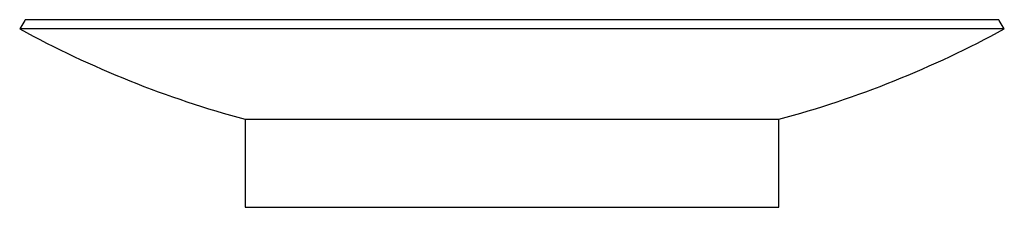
# Model space of a CAD drawing. Header units: millimetres. Extents: x 761.006 to 761.137, y 254.694 to 254.719.
import ezdxf

# ---------------------------------------------------------------- set-up
doc = ezdxf.new("R2010")
doc.units = ezdxf.units.MM
doc.layers.add('SANINDUSA', color=3, linetype='Continuous')

msp = doc.modelspace()

# ---------------------------------------------------------------- linework, layer by layer
at = {"layer": 'SANINDUSA'}
for p, q in [((761.00687, 254.71855), (761.0062, 254.71743)), ((761.13636, 254.71865), (761.00704, 254.71865)), ((761.1372, 254.71743), (761.13653, 254.71855)), ((761.1372, 254.71743), (761.0062, 254.71743)), ((761.0362, 254.70541), (761.0362, 254.69373)), ((761.0717, 254.70541), (761.0362, 254.70541)), ((761.1072, 254.70541), (761.0717, 254.70541)), ((761.1072, 254.69373), (761.1072, 254.70541)), ((761.0362, 254.69373), (761.0717, 254.69373)), ((761.0717, 254.69373), (761.1072, 254.69373))]:
    msp.add_line(p, q, dxfattribs=at)
for centre, radius, start, end in [((761.00704, 254.71845), 0.0002, 90, 149.1963), ((761.13636, 254.71845), 0.0002, 30.8037, 90), ((761.0717, 254.83753), 0.1368, 241.393, 254.9595), ((761.0717, 254.83753), 0.1368, 285.0405, 298.607)]:
    msp.add_arc(centre, radius, start, end, dxfattribs=at)

doc.saveas('drawing.dxf')
